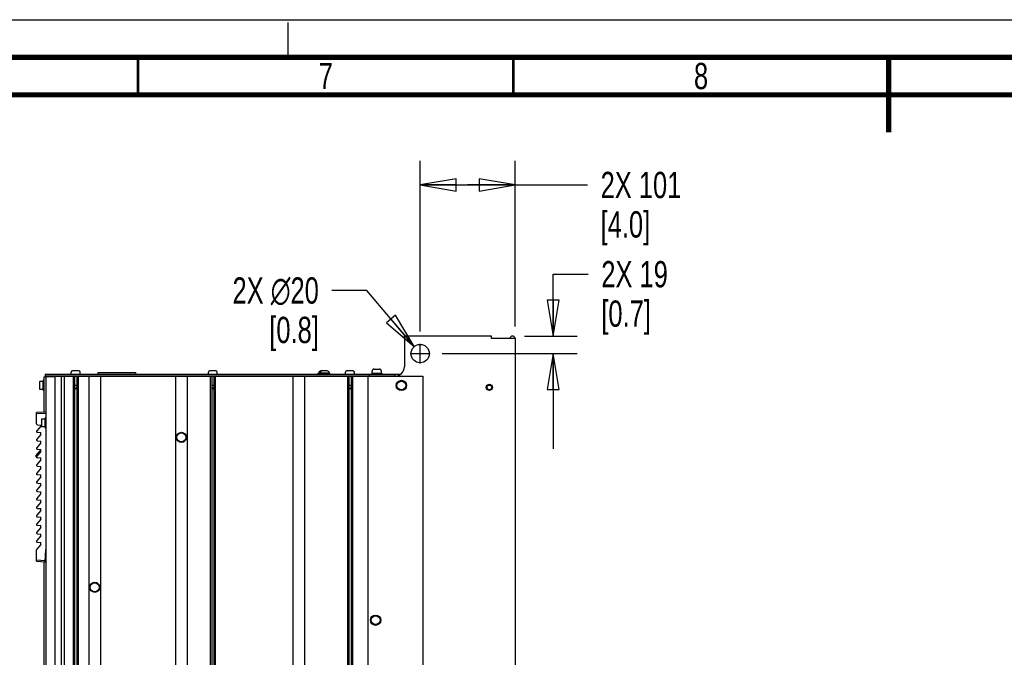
# Paper-space layout 'SUBMITTAL_E1H_1_1' of a CAD drawing. Header units: millimetres. Extents: x 0 to 841, y 0 to 594.
# Tile 49 of 69: x 305 to 436, y 509 to 594. Entities that reach past the tile are written whole.
import ezdxf

# ---------------------------------------------------------------- set-up
doc = ezdxf.new("R2010")
doc.units = ezdxf.units.MM
doc.header["$LTSCALE"] = 46.255
doc.linetypes.add('CENTER', pattern=[0.6, 0.375, -0.075, 0.075, -0.075])
doc.linetypes.add('DASHED', pattern=[0.2, 0.1, -0.1])
doc.layers.get('0').update_dxf_attribs({"linetype": 'CONTINUOUS'})
for name, color, linetype in [('002___PRT_ALL_AXES', 7, 'CONTINUOUS'), ('02___PRT_ALL_AXES', 7, 'CONTINUOUS'), ('CHAMFERS', 7, 'CONTINUOUS'), ('DATUM', 7, 'CONTINUOUS'), ('DEFAULT_1', 7, 'CENTER'), ('DRAFTS', 7, 'CONTINUOUS'), ('NOTES', 7, 'CONTINUOUS'), ('ROUNDS', 7, 'CONTINUOUS')]:
    doc.layers.add(name, color=color, linetype=linetype)
doc.styles.get("Standard").update_dxf_attribs({"font": 'txt', "width": 0.725})
doc.dimstyles.new('DIMSTYLE_1', dxfattribs={"dimtxt": 3.5, "dimasz": 4.8, "dimexe": 3.2, "dimexo": 1.6, "dimgap": 1.75, "dimtad": 0, "dimtih": 1, "dimtoh": 1, "dimdec": 1, "dimzin": 0, "dimdsep": 46, "dimtxsty": 'STANDARD', "dimblk": 'CLOSED', "dimblk1": 'CLOSED', "dimblk2": 'CLOSED', "dimcen": 0.09, "dimadec": 0, "dimazin": 0, "dimtp": 0.4, "dimtm": 0.4, "dimtfac": 1, "dimtdec": 1, "dimtofl": 0, "dimtmove": 0, "dimatfit": 3, "dimldrblk": 'CLOSED', "dimfxl": 1, "dimtolj": 1, "dimtzin": 0, "dimarcsym": 0})
doc.dimstyles.new('DIMSTYLE_2', dxfattribs={"dimtxt": 3.5, "dimasz": 4.8, "dimexe": 3.2, "dimexo": 1.6, "dimtad": 0, "dimtih": 1, "dimtoh": 1, "dimdec": 1, "dimzin": 0, "dimdsep": 46, "dimtxsty": 'STANDARD', "dimblk": 'CLOSED', "dimblk1": 'CLOSED', "dimblk2": 'CLOSED', "dimcen": 0.09, "dimadec": 0, "dimazin": 0, "dimtp": 0.4, "dimtm": 0.4, "dimtfac": 1, "dimtdec": 1, "dimtofl": 0, "dimtmove": 0, "dimatfit": 2, "dimldrblk": 'CLOSED', "dimfxl": 1, "dimtolj": 1, "dimtzin": 0, "dimarcsym": 0})

# ---------------------------------------------------------------- blocks, each defined once
blk = doc.blocks.new('_CLOSED')
at = {"color": 0, "linetype": 'BYBLOCK'}
for p, q in [((0, 0), (-1, 0.167)), ((-1, 0.167), (-1, -0.167)), ((-1, -0.167), (0, 0)), ((-1, 0), (0, 0))]:
    blk.add_line(p, q, dxfattribs=at)
blk = doc.blocks.new('*D8')
at = {"color": 2, "linetype": 'CONTINUOUS'}
for p, q in [((358.08, 570.24), (358.08, 575.19)), ((370.72, 570.24), (370.72, 575.19)), ((358.08, 571.99), (364.4, 571.99)), ((370.72, 571.99), (364.4, 571.99)), ((364.4, 571.99), (380.37, 571.99)), ((358.08, 552.46), (358.08, 570.24)), ((370.72, 553.14), (370.72, 570.24))]:
    blk.add_line(p, q, dxfattribs=at)
at = {"color": 2, "linetype": 'CONTINUOUS', "xscale": 4.8, "yscale": 4.8, "zscale": 4.8, "rotation": 180}
blk.add_blockref('_CLOSED', (358.08, 571.99), dxfattribs=at)
at = {"color": 2, "linetype": 'CONTINUOUS', "xscale": 4.8, "yscale": 4.8, "zscale": 4.8}
blk.add_blockref('_CLOSED', (370.72, 571.99), dxfattribs=at)
at = {"color": 2, "linetype": 'CONTINUOUS', "insert": (382.12, 573.74), "char_height": 3.5, "width": 15.225, "attachment_point": 1, "line_spacing_factor": 0.9}
blk.add_mtext('2X 101\\P[4.0]', dxfattribs=at)
blk = doc.blocks.new('*D9')
at = {"color": 2, "linetype": 'CONTINUOUS'}
for p, q in [((350.98, 557.94), (346.33, 557.94)), ((357.29, 550.47), (350.98, 557.94))]:
    blk.add_line(p, q, dxfattribs=at)
at = {"color": 2, "linetype": 'CONTINUOUS', "xscale": 4.8, "yscale": 4.8, "zscale": 4.8, "rotation": 310.1950515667}
blk.add_blockref('_CLOSED', (357.29, 550.47), dxfattribs=at)
at = {"color": 2, "linetype": 'CONTINUOUS', "insert": (344.58, 559.69), "char_height": 3.5, "width": 17.3542, "attachment_point": 3, "line_spacing_factor": 0.9}
blk.add_mtext('2X \\Fgdt;{\\Fgdt;n}\\Ftxt;20\\P[0.8]', dxfattribs=at)
blk = doc.blocks.new('*D12')
at = {"color": 2, "linetype": 'CONTINUOUS'}
for p, q in [((375.81, 551.87), (375.81, 560.11)), ((375.81, 560.11), (380.46, 560.11)), ((371.99, 551.87), (379.01, 551.87)), ((361, 549.54), (379.01, 549.54)), ((375.81, 549.54), (375.81, 536.84))]:
    blk.add_line(p, q, dxfattribs=at)
at = {"color": 2, "linetype": 'CONTINUOUS', "xscale": 4.8, "yscale": 4.8, "zscale": 4.8}
for p, rotation in [((375.81, 551.87), 270), ((375.81, 549.54), 90)]:
    blk.add_blockref('_CLOSED', p, dxfattribs=dict(at, rotation=rotation))
at = {"color": 2, "linetype": 'CONTINUOUS', "insert": (382.21, 561.86), "char_height": 3.5, "width": 12.6875, "attachment_point": 1, "line_spacing_factor": 0.9}
blk.add_mtext('2X 19\\P[0.7]', dxfattribs=at)

psp = doc.layouts.new('SUBMITTAL_E1H_1_1')

# ---------------------------------------------------------------- linework, layer by layer
at = {"color": 7, "linetype": 'CONTINUOUS'}
for p, q in [((0, 594), (841, 594)), ((0, 594), (841, 594)), ((312.59, 547.24), (311.78, 547.24)), ((315.15, 547.03), (315.15, 546.79)), ((315.15, 547.03), (320.15, 547.03)), ((320.15, 547.03), (320.15, 546.79)), ((330.86, 547.24), (330.05, 547.24)), ((345.68, 547.23), (344.85, 547.23)), ((349.13, 547.24), (348.32, 547.24)), ((351.93, 547.47), (352.66, 547.47)), ((307.38, 545.8), (307.38, 544.79)), ((307.83, 545.81), (307.4, 545.81)), ((307.83, 545.81), (307.83, 544.77)), ((307.85, 545.98), (307.85, 544.61)), ((307.97, 545.98), (307.85, 545.98)), ((308.22, 546.45), (308.22, 321.64)), ((308.48, 546.45), (308.48, 546.52)), ((308.48, 546.52), (308.6, 546.52)), ((309.23, 546.54), (310.21, 546.54)), ((310.28, 321.54), (310.28, 546.54)), ((310.7, 321.54), (310.7, 546.54)), ((311.85, 546.54), (311.85, 321.54)), ((312.04, 546.54), (312.04, 321.54)), ((312.33, 546.54), (312.33, 321.54)), ((312.52, 546.54), (312.52, 321.54)), ((313.92, 546.54), (313.92, 321.54)), ((315.51, 546.54), (315.51, 321.54)), ((325.47, 546.54), (325.47, 321.54)), ((327.06, 546.54), (327.06, 321.54)), ((330.12, 546.54), (330.12, 321.54)), ((330.31, 546.54), (330.31, 321.54)), ((330.6, 546.54), (330.6, 321.54)), ((330.78, 546.54), (330.78, 321.54)), ((341.1, 546.54), (341.1, 321.54)), ((342.68, 546.54), (342.68, 321.54)), ((344.48, 546.79), (344.48, 546.94)), ((346.06, 546.94), (344.48, 546.94)), ((344.68, 546.79), (344.68, 546.94)), ((346.06, 546.79), (346.06, 546.94)), ((348.39, 546.54), (348.39, 321.54)), ((348.58, 546.54), (348.58, 321.54)), ((348.87, 546.54), (348.87, 321.54)), ((349.05, 546.54), (349.05, 321.54)), ((351.1, 546.54), (351.1, 321.54)), ((354.58, 546.54), (358.44, 546.54)), ((358.44, 546.54), (358.44, 321.54)), ((307.83, 544.77), (307.4, 544.77)), ((307.85, 545.52), (307.83, 545.52)), ((307.85, 545.07), (307.83, 545.07)), ((307.97, 544.61), (307.85, 544.61)), ((312.33, 545.31), (312.04, 545.31)), ((312.18, 544.79), (312.04, 545.04)), ((312.18, 544.79), (312.33, 545.04)), ((330.6, 545.31), (330.31, 545.31)), ((330.45, 544.79), (330.31, 545.04)), ((330.45, 544.79), (330.6, 545.04)), ((348.87, 545.31), (348.58, 545.31)), ((348.72, 544.79), (348.58, 545.04)), ((348.72, 544.79), (348.87, 545.04)), ((307.63, 540.8), (307.63, 539.79)), ((308.08, 540.81), (307.65, 540.81)), ((308.08, 540.81), (308.08, 539.77)), ((308.1, 540.52), (308.08, 540.52)), ((308.1, 540.98), (308.1, 539.61)), ((308.22, 540.98), (308.1, 540.98)), ((308.22, 541.45), (308.2, 541.45)), ((308.22, 541.39), (308.2, 541.39)), ((307.54, 539.89), (307, 539.26)), ((307.09, 540.05), (307.54, 540.01)), ((307.54, 539.89), (307.54, 540.01)), ((308.08, 539.77), (307.65, 539.77)), ((308.1, 540.07), (308.08, 540.07)), ((308.22, 539.61), (308.1, 539.61)), ((307.54, 538.77), (307, 538.14)), ((307.09, 539.06), (307.54, 539.02)), ((307.09, 537.93), (307.54, 537.89)), ((307.54, 538.77), (307.54, 539.02)), ((307.54, 537.64), (307.54, 537.89)), ((307.54, 537.64), (307, 537.01)), ((307.54, 536.52), (307, 535.89)), ((307.09, 536.81), (307.54, 536.77)), ((307.54, 536.52), (307.54, 536.77)), ((307.54, 535.39), (307, 534.76)), ((307.09, 535.68), (307.54, 535.64)), ((307.54, 535.39), (307.54, 535.64)), ((307.54, 534.26), (307, 533.63)), ((307.09, 534.55), (307.54, 534.51)), ((307.54, 534.26), (307.54, 534.51)), ((307.54, 533.14), (307, 532.51)), ((307.09, 533.43), (307.54, 533.39)), ((307.54, 533.14), (307.54, 533.39)), ((307.54, 532.01), (307, 531.38)), ((307.09, 532.3), (307.54, 532.26)), ((307.54, 532.01), (307.54, 532.26)), ((307.54, 530.89), (307, 530.26)), ((307.09, 531.18), (307.54, 531.14)), ((307.09, 530.05), (307.54, 530.01)), ((307.54, 530.89), (307.54, 531.14)), ((307.54, 529.76), (307.54, 530.01)), ((307.54, 529.76), (307, 529.13)), ((307.54, 528.64), (307, 528.01)), ((307.09, 528.93), (307.54, 528.89)), ((307.54, 528.64), (307.54, 528.89)), ((307.54, 527.51), (307, 526.88)), ((307.09, 527.8), (307.54, 527.76)), ((307.54, 527.51), (307.54, 527.76)), ((307.54, 526.38), (307, 525.75)), ((307.09, 526.67), (307.54, 526.63)), ((307.54, 526.38), (307.54, 526.63)), ((307.54, 525.26), (307, 524.63)), ((307.09, 525.55), (307.54, 525.51)), ((307.54, 525.26), (307.54, 525.51)), ((307.54, 524.13), (307, 523.5)), ((307.09, 524.42), (307.54, 524.38)), ((307.54, 524.13), (307.54, 524.38)), ((308.2, 522.26), (308.12, 522.26)), ((308.2, 522.32), (308.13, 522.33)), ((308.2, 522.26), (308.2, 522.32)), ((308.22, 522.32), (308.2, 522.32)), ((308.22, 522.26), (308.2, 522.26))]:
    psp.add_line(p, q, dxfattribs=at)
at = {"color": 7, "linetype": 'DASHED'}
psp.add_line((340.5, 589), (340.5, 594), dxfattribs=at)
at = {"color": 3, "linetype": 'CONTINUOUS'}
for p, q in [((355.97, 551.54), (355.97, 551.87)), ((367.57, 551.87), (355.97, 551.87)), ((367.57, 551.54), (367.57, 551.87)), ((370.72, 551.54), (367.57, 551.54)), ((370.72, 551.54), (370.72, 320.79))]:
    psp.add_line(p, q, dxfattribs=at)
at = {"color": 7, "linetype": 'CONTINUOUS'}
for points, const_width in [([(836, 589), (15, 589)], 0.7), ([(320.5, 584), (320.5, 589)], 0.35), ([(370.5, 584), (370.5, 589)], 0.35), ([(420.5, 589), (420.5, 579)], 0.7), ([(831, 584), (20, 584)], 0.7)]:
    psp.add_lwpolyline(points, dxfattribs=dict(at, const_width=const_width))
at = {"color": 3, "linetype": 'CONTINUOUS'}
for centre, radius in [((358.08, 549.54), 1.22), ((367.3, 545.04), 0.312)]:
    psp.add_circle(centre, radius, dxfattribs=at)
at = {"color": 7, "linetype": 'CONTINUOUS'}
for centre in [(326.27, 538.38), (314.72, 518.42)]:
    psp.add_circle(centre, 0.613, dxfattribs=at)
at = {"color": 3, "linetype": 'CONTINUOUS'}
psp.add_arc((370.39, 551.54), 0.325, 0, 180, dxfattribs=at)
at = {"color": 7, "linetype": 'CONTINUOUS'}
for centre, radius, start, end in [((311.78, 547.05), 0.188, 90, 180), ((312.59, 547.05), 0.188, 0, 90), ((330.05, 547.05), 0.188, 90, 180), ((330.86, 547.05), 0.188, 0, 90), ((344.85, 546.94), 0.287, 90, 180), ((345.06, 546.94), 0.287, 90, 180), ((345.68, 546.94), 0.287, 0, 90), ((348.32, 547.05), 0.188, 90, 180), ((349.13, 547.05), 0.188, 0, 90), ((351.93, 547.22), 0.25, 90, 180), ((352.66, 547.22), 0.25, 0, 90), ((307.4, 545.8), 0.0125, 90, 180), ((307.4, 544.79), 0.0125, 180, 270), ((307.65, 540.8), 0.0125, 90, 180), ((307.1, 540.17), 0.125, 180, 265), ((307.1, 539.18), 0.125, 139.3987, 265), ((307.65, 539.79), 0.0125, 180, 270), ((307.1, 538.06), 0.125, 139.3987, 265), ((307.1, 536.93), 0.125, 139.3987, 265), ((307.1, 535.8), 0.125, 139.3987, 265), ((307.1, 534.68), 0.125, 139.3987, 265), ((307.1, 533.55), 0.125, 139.3987, 265), ((307.1, 532.43), 0.125, 139.3987, 265), ((307.1, 531.3), 0.125, 139.3987, 265), ((307.1, 530.18), 0.125, 139.3987, 265), ((307.1, 529.05), 0.125, 139.3987, 265), ((307.1, 527.92), 0.125, 139.3987, 265), ((307.1, 526.8), 0.125, 139.3987, 265), ((307.1, 525.67), 0.125, 139.3987, 265), ((307.1, 524.55), 0.125, 139.3987, 265), ((307.1, 523.42), 0.125, 139.3987, 180)]:
    psp.add_arc(centre, radius, start, end, dxfattribs=at)
at = {"layer": '002___PRT_ALL_AXES', "color": 7, "linetype": 'CONTINUOUS'}
for p, q in [((308.6, 546.54), (308.6, 546.45)), ((309.23, 546.45), (309.23, 546.54)), ((310.28, 321.54), (310.28, 546.54))]:
    psp.add_line(p, q, dxfattribs=at)
psp.add_circle((367.3, 545.04), 0.406, dxfattribs=at)
at = {"layer": '02___PRT_ALL_AXES', "color": 7, "linetype": 'CONTINUOUS'}
for p, q in [((351.68, 546.95), (351.68, 547.22)), ((352.91, 546.95), (352.91, 547.22)), ((351.62, 546.95), (351.62, 546.79)), ((351.62, 546.95), (352.97, 546.95)), ((352.97, 546.95), (352.97, 546.79))]:
    psp.add_line(p, q, dxfattribs=at)
for centre in [(326.27, 538.38), (314.72, 518.42)]:
    psp.add_circle(centre, 0.675, dxfattribs=at)
at = {"layer": 'CHAMFERS', "color": 7, "linetype": 'CONTINUOUS'}
for p, q in [((308.19, 541.73), (306.97, 541.71)), ((306.97, 540.17), (306.97, 541.71)), ((308.19, 541.54), (306.97, 541.52)), ((308.19, 541.73), (308.19, 541.54)), ((306.97, 521.89), (306.97, 523.42)), ((308.1, 521.82), (308.19, 523.46)), ((306.97, 522.08), (308.11, 522)), ((306.97, 521.89), (308.1, 521.82))]:
    psp.add_line(p, q, dxfattribs=at)
at = {"layer": 'DATUM', "color": 7, "linetype": 'CONTINUOUS'}
psp.add_line((307.97, 546.45), (308.21, 546.45), dxfattribs=at)
for centre in [(355.58, 545.29), (352.14, 514.04)]:
    psp.add_circle(centre, 0.688, dxfattribs=at)
at = {"layer": 'DEFAULT_1', "color": 7, "linetype": 'CENTER'}
for p, q in [((358.08, 548.22), (358.08, 550.86)), ((356.76, 549.54), (359.4, 549.54))]:
    psp.add_line(p, q, dxfattribs=at)
at = {"layer": 'DRAFTS', "color": 7, "linetype": 'CONTINUOUS'}
for p, q in [((306.92, 535.97), (307.45, 536.59)), ((308.18, 523.16), (308.18, 522.77)), ((308.18, 522.77), (308.2, 522.85)), ((308.18, 522.77), (308.2, 522.77)), ((308.2, 522.42), (308.2, 522.32))]:
    psp.add_line(p, q, dxfattribs=at)
for centre, start, end in [((307.54, 536.51), 90.5, 139.3987), ((307.01, 535.89), 139.3987, 255.8638)]:
    psp.add_arc(centre, 0.125, start, end, dxfattribs=at)
at = {"layer": 'NOTES', "color": 7, "linetype": 'CONTINUOUS'}
for p, q in [((307.97, 541.73), (307.97, 546.45)), ((309.41, 546.45), (308.22, 546.45)), ((309.41, 546.45), (309.41, 321.64)), ((307.97, 505.4), (307.97, 521.82))]:
    psp.add_line(p, q, dxfattribs=at)
for centre in [(355.58, 545.29), (352.14, 514.04)]:
    psp.add_circle(centre, 0.594, dxfattribs=at)
at = {"layer": 'ROUNDS', "color": 3, "linetype": 'CONTINUOUS'}
for p, q in [((355.97, 551.54), (355.97, 547.79)), ((308.11, 546.56), (350.96, 546.56)), ((308.11, 546.54), (309.23, 546.54)), ((310.21, 546.54), (354.58, 546.54)), ((351.3, 546.56), (354.29, 546.56))]:
    psp.add_line(p, q, dxfattribs=at)
at = {"layer": 'ROUNDS', "color": 7, "linetype": 'CONTINUOUS'}
for p, q in [((311.59, 546.86), (311.59, 547.05)), ((312.78, 546.86), (312.78, 547.05)), ((329.86, 546.86), (329.86, 547.05)), ((331.05, 546.86), (331.05, 547.05)), ((348.13, 546.86), (348.13, 547.05)), ((349.32, 546.86), (349.32, 547.05)), ((308.11, 546.79), (308.11, 546.54)), ((308.11, 546.79), (355.46, 546.79)), ((310.21, 546.56), (310.21, 546.54)), ((350.96, 546.56), (351.3, 546.56)), ((351.3, 546.79), (351.3, 546.54)), ((354.29, 546.56), (354.69, 546.56)), ((354.69, 546.79), (354.69, 546.56)), ((308.19, 541.54), (308.19, 540.98)), ((308.19, 539.61), (308.19, 523.46)), ((308.2, 522.37), (308.2, 523.46))]:
    psp.add_line(p, q, dxfattribs=at)
at = {"layer": 'ROUNDS', "color": 3, "linetype": 'CONTINUOUS'}
psp.add_arc((354.72, 547.79), 1.25, 270, 360, dxfattribs=at)
at = {"layer": 'ROUNDS', "color": 7, "linetype": 'CONTINUOUS'}
for centre, start, end in [((311.65, 546.86), 180, 270), ((312.72, 546.86), 270, 360), ((329.92, 546.86), 180, 270), ((330.98, 546.86), 270, 360), ((348.19, 546.86), 180, 270), ((349.25, 546.86), 270, 360)]:
    psp.add_arc(centre, 0.0625, start, end, dxfattribs=at)

# ---------------------------------------------------------------- texts
at = {"color": 2, "linetype": 'CONTINUOUS', "char_height": 3.5, "width": 2.5375, "attachment_point": 2, "line_spacing_factor": 0.9}
for s, insert in [('7', (345.5, 588.25)), ('8', (395.5, 588.25))]:
    psp.add_mtext(s, dxfattribs=dict(at, insert=insert))

# ---------------------------------------------------------------- dimensions: what is measured, and where the dimension line sits
at = {"color": 2, "linetype": 'CONTINUOUS'}
for base, p1, p2, angle, text, picture, middle in [((358.08, 571.99), (370.72, 551.54), (358.08, 550.86), 180, '2X 101\\P[4.0]', '*D8', (389.73, 569.36)), ((375.81, 551.87), (359.4, 549.54), (370.39, 551.87), 90, '2X 19\\P[0.7]', '*D12', (388.56, 557.48))]:
    dim = psp.add_linear_dim(base=base, p1=p1, p2=p2, angle=angle, text=text, dimstyle='DIMSTYLE_1', dxfattribs=at)
    dim.commit()
    dim.dimension.update_dxf_attribs({"geometry": picture, "text_midpoint": middle, "dimtype": 160})
dim = psp.add_diameter_dim_2p(p1=(357.29, 550.47), p2=(358.86, 548.61), text='2X %%c20\\P[0.8]', dimstyle='DIMSTYLE_2', override={"dimpost": '<>'}, dxfattribs=at)
dim.commit()
dim.dimension.update_dxf_attribs({"geometry": '*D9', "text_midpoint": (335.9, 555.32), "dimtype": 163})

doc.saveas('drawing.dxf')
